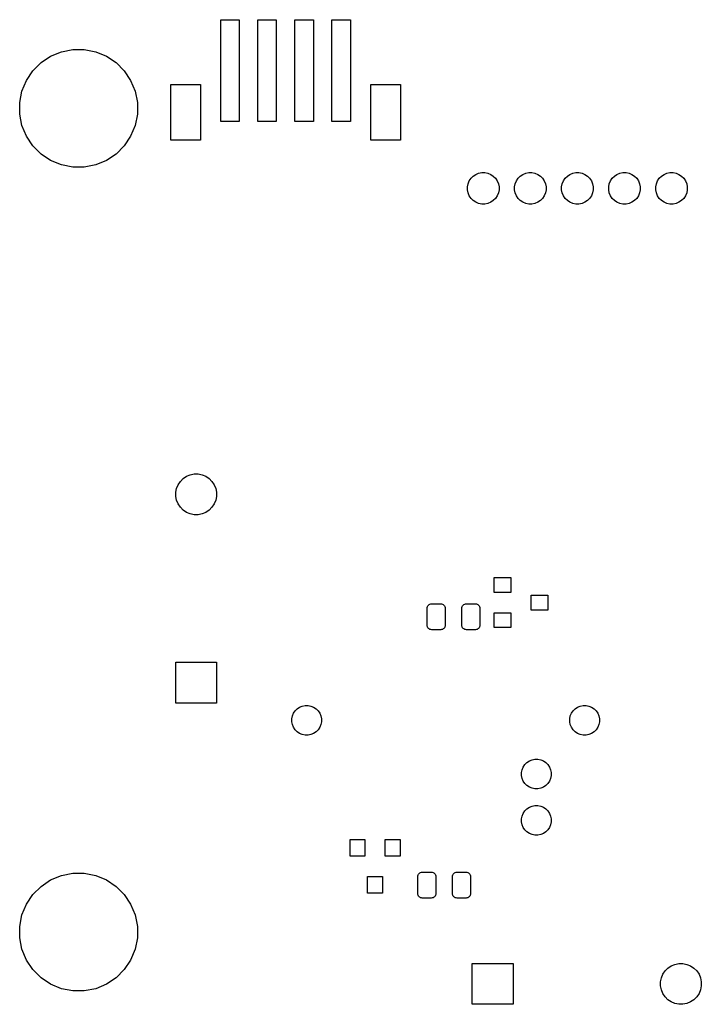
# Model space of a CAD drawing. Extents: x -0.28 to 2.62, y -2.15 to -0.06.
# Tile 1 of 3: x -0.28 to 1.17, y -2.15 to -0.06. Entities that reach past the tile are written whole.
import ezdxf

# ---------------------------------------------------------------- set-up
doc = ezdxf.new("R2010")
doc.units = 0
doc.header["$MEASUREMENT"] = 0
doc.layers.add('BLACK', color=7, linetype='CONTINUOUS')

msp = doc.modelspace()

# ---------------------------------------------------------------- linework, layer by layer
at = {"layer": 'BLACK', "linetype": 'CONTINUOUS'}
for p, q in [((0.1522, -0.2783), (0.1522, -0.0617)), ((0.1522, -0.0617), (0.1916, -0.0617)), ((0.1916, -0.0617), (0.1916, -0.2783)), ((0.2309, -0.2783), (0.2309, -0.0617)), ((0.2309, -0.0617), (0.2703, -0.0617)), ((0.2703, -0.0617), (0.2703, -0.2783)), ((0.3097, -0.2783), (0.3097, -0.0617)), ((0.3097, -0.0617), (0.3491, -0.0617)), ((0.3491, -0.0617), (0.3491, -0.2783)), ((0.3884, -0.2783), (0.3884, -0.0617)), ((0.3884, -0.0617), (0.4278, -0.0617)), ((0.4278, -0.0617), (0.4278, -0.2783)), ((-0.1865, -0.1298), (-0.1623, -0.125)), ((-0.1623, -0.125), (-0.1377, -0.125)), ((-0.1377, -0.125), (-0.1135, -0.1298)), ((-0.2297, -0.1529), (-0.2092, -0.1392)), ((-0.2092, -0.1392), (-0.1865, -0.1298)), ((-0.1135, -0.1298), (-0.0908, -0.1392)), ((-0.0908, -0.1392), (-0.0703, -0.1529)), ((-0.2471, -0.1703), (-0.2297, -0.1529)), ((-0.0703, -0.1529), (-0.0529, -0.1703)), ((-0.2608, -0.1908), (-0.2471, -0.1703)), ((-0.0529, -0.1703), (-0.0392, -0.1908)), ((-0.2702, -0.2135), (-0.2608, -0.1908)), ((-0.0392, -0.1908), (-0.0298, -0.2135)), ((0.0459, -0.3176), (0.0459, -0.1995)), ((0.0459, -0.1995), (0.1089, -0.1995)), ((0.1089, -0.1995), (0.1089, -0.3176)), ((0.4711, -0.3176), (0.4711, -0.1995)), ((0.4711, -0.1995), (0.5341, -0.1995)), ((0.5341, -0.1995), (0.5341, -0.3176)), ((-0.275, -0.2377), (-0.2702, -0.2135)), ((-0.0298, -0.2135), (-0.025, -0.2377)), ((-0.275, -0.2623), (-0.275, -0.2377)), ((-0.025, -0.2377), (-0.025, -0.2623)), ((-0.2702, -0.2865), (-0.275, -0.2623)), ((-0.025, -0.2623), (-0.0298, -0.2865)), ((-0.2608, -0.3092), (-0.2702, -0.2865)), ((-0.0298, -0.2865), (-0.0392, -0.3092)), ((0.1916, -0.2783), (0.1522, -0.2783)), ((0.2703, -0.2783), (0.2309, -0.2783)), ((0.3491, -0.2783), (0.3097, -0.2783)), ((0.4278, -0.2783), (0.3884, -0.2783)), ((-0.2471, -0.3297), (-0.2608, -0.3092)), ((-0.0392, -0.3092), (-0.0529, -0.3297)), ((-0.2297, -0.3471), (-0.2471, -0.3297)), ((-0.0529, -0.3297), (-0.0703, -0.3471)), ((0.1089, -0.3176), (0.0459, -0.3176)), ((0.5341, -0.3176), (0.4711, -0.3176)), ((-0.2092, -0.3608), (-0.2297, -0.3471)), ((-0.0703, -0.3471), (-0.0908, -0.3608)), ((-0.1865, -0.3702), (-0.2092, -0.3608)), ((-0.1623, -0.375), (-0.1865, -0.3702)), ((-0.1377, -0.375), (-0.1623, -0.375)), ((-0.1135, -0.3702), (-0.1377, -0.375)), ((-0.0908, -0.3608), (-0.1135, -0.3702)), ((0.684, -0.3987), (0.6887, -0.394)), ((0.6887, -0.394), (0.6941, -0.3903)), ((0.6941, -0.3903), (0.7002, -0.3878)), ((0.7002, -0.3878), (0.7067, -0.3865)), ((0.7067, -0.3865), (0.7133, -0.3865)), ((0.7133, -0.3865), (0.7198, -0.3878)), ((0.7198, -0.3878), (0.7259, -0.3903)), ((0.7259, -0.3903), (0.7313, -0.394)), ((0.7313, -0.394), (0.736, -0.3987)), ((0.784, -0.3987), (0.7887, -0.394)), ((0.7887, -0.394), (0.7941, -0.3903)), ((0.7941, -0.3903), (0.8002, -0.3878)), ((0.8002, -0.3878), (0.8067, -0.3865)), ((0.8067, -0.3865), (0.8133, -0.3865)), ((0.8133, -0.3865), (0.8198, -0.3878)), ((0.8198, -0.3878), (0.8259, -0.3903)), ((0.8259, -0.3903), (0.8313, -0.394)), ((0.8313, -0.394), (0.836, -0.3987)), ((0.884, -0.3987), (0.8887, -0.394)), ((0.8887, -0.394), (0.8941, -0.3903)), ((0.8941, -0.3903), (0.9002, -0.3878)), ((0.9002, -0.3878), (0.9067, -0.3865)), ((0.9067, -0.3865), (0.9133, -0.3865)), ((0.9133, -0.3865), (0.9198, -0.3878)), ((0.9198, -0.3878), (0.9259, -0.3903)), ((0.9259, -0.3903), (0.9313, -0.394)), ((0.9313, -0.394), (0.936, -0.3987)), ((0.984, -0.3987), (0.9887, -0.394)), ((0.9887, -0.394), (0.9941, -0.3903)), ((0.9941, -0.3903), (1.0002, -0.3878)), ((1.0002, -0.3878), (1.0067, -0.3865)), ((1.0067, -0.3865), (1.0133, -0.3865)), ((1.0133, -0.3865), (1.0198, -0.3878)), ((1.0198, -0.3878), (1.0258, -0.3903)), ((1.0258, -0.3903), (1.0313, -0.394)), ((1.0313, -0.394), (1.036, -0.3987)), ((1.084, -0.3987), (1.0887, -0.394)), ((1.0887, -0.394), (1.0941, -0.3903)), ((1.0941, -0.3903), (1.1002, -0.3878)), ((1.1002, -0.3878), (1.1067, -0.3865)), ((1.1067, -0.3865), (1.1133, -0.3865)), ((1.1133, -0.3865), (1.1198, -0.3878)), ((1.1198, -0.3878), (1.1259, -0.3903)), ((1.1259, -0.3903), (1.1313, -0.394)), ((1.1313, -0.394), (1.136, -0.3987)), ((0.6765, -0.4167), (0.6778, -0.4102)), ((0.6765, -0.4233), (0.6765, -0.4167)), ((0.6778, -0.4102), (0.6803, -0.4041)), ((0.6803, -0.4041), (0.684, -0.3987)), ((0.736, -0.3987), (0.7397, -0.4041)), ((0.7397, -0.4041), (0.7422, -0.4102)), ((0.7422, -0.4102), (0.7435, -0.4167)), ((0.7435, -0.4167), (0.7435, -0.4233)), ((0.7765, -0.4167), (0.7778, -0.4102)), ((0.7765, -0.4233), (0.7765, -0.4167)), ((0.7778, -0.4102), (0.7803, -0.4041)), ((0.7803, -0.4041), (0.784, -0.3987)), ((0.836, -0.3987), (0.8397, -0.4041)), ((0.8397, -0.4041), (0.8422, -0.4102)), ((0.8422, -0.4102), (0.8435, -0.4167)), ((0.8435, -0.4167), (0.8435, -0.4233)), ((0.8765, -0.4167), (0.8778, -0.4102)), ((0.8765, -0.4233), (0.8765, -0.4167)), ((0.8778, -0.4102), (0.8803, -0.4041)), ((0.8803, -0.4041), (0.884, -0.3987)), ((0.936, -0.3987), (0.9397, -0.4041)), ((0.9397, -0.4041), (0.9422, -0.4102)), ((0.9422, -0.4102), (0.9435, -0.4167)), ((0.9435, -0.4167), (0.9435, -0.4233)), ((0.9765, -0.4167), (0.9778, -0.4102)), ((0.9765, -0.4233), (0.9765, -0.4167)), ((0.9778, -0.4102), (0.9803, -0.4041)), ((0.9803, -0.4041), (0.984, -0.3987)), ((1.036, -0.3987), (1.0397, -0.4041)), ((1.0397, -0.4041), (1.0422, -0.4102)), ((1.0422, -0.4102), (1.0435, -0.4167)), ((1.0435, -0.4167), (1.0435, -0.4233)), ((1.0765, -0.4167), (1.0778, -0.4102)), ((1.0765, -0.4233), (1.0765, -0.4167)), ((1.0778, -0.4102), (1.0803, -0.4041)), ((1.0803, -0.4041), (1.084, -0.3987)), ((1.136, -0.3987), (1.1397, -0.4041)), ((1.1397, -0.4041), (1.1422, -0.4102)), ((1.1422, -0.4102), (1.1435, -0.4167)), ((1.1435, -0.4167), (1.1435, -0.4233)), ((0.6778, -0.4298), (0.6765, -0.4233)), ((0.6803, -0.4359), (0.6778, -0.4298)), ((0.684, -0.4413), (0.6803, -0.4359)), ((0.7397, -0.4359), (0.736, -0.4413)), ((0.7422, -0.4298), (0.7397, -0.4359)), ((0.7435, -0.4233), (0.7422, -0.4298)), ((0.7778, -0.4298), (0.7765, -0.4233)), ((0.7803, -0.4359), (0.7778, -0.4298)), ((0.784, -0.4413), (0.7803, -0.4359)), ((0.8397, -0.4359), (0.836, -0.4413)), ((0.8422, -0.4298), (0.8397, -0.4359)), ((0.8435, -0.4233), (0.8422, -0.4298)), ((0.8778, -0.4298), (0.8765, -0.4233)), ((0.8803, -0.4359), (0.8778, -0.4298)), ((0.884, -0.4413), (0.8803, -0.4359)), ((0.9397, -0.4359), (0.936, -0.4413)), ((0.9422, -0.4298), (0.9397, -0.4359)), ((0.9435, -0.4233), (0.9422, -0.4298)), ((0.9778, -0.4298), (0.9765, -0.4233)), ((0.9803, -0.4359), (0.9778, -0.4298)), ((0.984, -0.4413), (0.9803, -0.4359)), ((1.0397, -0.4359), (1.036, -0.4413)), ((1.0422, -0.4298), (1.0397, -0.4359)), ((1.0435, -0.4233), (1.0422, -0.4298)), ((1.0778, -0.4298), (1.0765, -0.4233)), ((1.0803, -0.4359), (1.0778, -0.4298)), ((1.084, -0.4413), (1.0803, -0.4359)), ((1.1397, -0.4359), (1.136, -0.4413)), ((1.1422, -0.4298), (1.1397, -0.4359)), ((1.1435, -0.4233), (1.1422, -0.4298)), ((0.6887, -0.446), (0.684, -0.4413)), ((0.6941, -0.4497), (0.6887, -0.446)), ((0.7002, -0.4522), (0.6941, -0.4497)), ((0.7067, -0.4535), (0.7002, -0.4522)), ((0.7133, -0.4535), (0.7067, -0.4535)), ((0.7198, -0.4522), (0.7133, -0.4535)), ((0.7259, -0.4497), (0.7198, -0.4522)), ((0.7313, -0.446), (0.7259, -0.4497)), ((0.736, -0.4413), (0.7313, -0.446)), ((0.7887, -0.446), (0.784, -0.4413)), ((0.7941, -0.4497), (0.7887, -0.446)), ((0.8002, -0.4522), (0.7941, -0.4497)), ((0.8067, -0.4535), (0.8002, -0.4522)), ((0.8133, -0.4535), (0.8067, -0.4535)), ((0.8198, -0.4522), (0.8133, -0.4535)), ((0.8259, -0.4497), (0.8198, -0.4522)), ((0.8313, -0.446), (0.8259, -0.4497)), ((0.836, -0.4413), (0.8313, -0.446)), ((0.8887, -0.446), (0.884, -0.4413)), ((0.8941, -0.4497), (0.8887, -0.446)), ((0.9002, -0.4522), (0.8941, -0.4497)), ((0.9067, -0.4535), (0.9002, -0.4522)), ((0.9133, -0.4535), (0.9067, -0.4535)), ((0.9198, -0.4522), (0.9133, -0.4535)), ((0.9259, -0.4497), (0.9198, -0.4522)), ((0.9313, -0.446), (0.9259, -0.4497)), ((0.936, -0.4413), (0.9313, -0.446)), ((0.9887, -0.446), (0.984, -0.4413)), ((0.9941, -0.4497), (0.9887, -0.446)), ((1.0002, -0.4522), (0.9941, -0.4497)), ((1.0067, -0.4535), (1.0002, -0.4522)), ((1.0133, -0.4535), (1.0067, -0.4535)), ((1.0198, -0.4522), (1.0133, -0.4535)), ((1.0258, -0.4497), (1.0198, -0.4522)), ((1.0313, -0.446), (1.0258, -0.4497)), ((1.036, -0.4413), (1.0313, -0.446)), ((1.0887, -0.446), (1.084, -0.4413)), ((1.0941, -0.4497), (1.0887, -0.446)), ((1.1002, -0.4522), (1.0941, -0.4497)), ((1.1067, -0.4535), (1.1002, -0.4522)), ((1.1133, -0.4535), (1.1067, -0.4535)), ((1.1198, -0.4522), (1.1133, -0.4535)), ((1.1259, -0.4497), (1.1198, -0.4522)), ((1.1313, -0.446), (1.1259, -0.4497)), ((1.136, -0.4413), (1.1313, -0.446)), ((0.0616, -1.0495), (0.0664, -1.0424)), ((0.0664, -1.0424), (0.0724, -1.0364)), ((0.0724, -1.0364), (0.0795, -1.0316)), ((0.0795, -1.0316), (0.0874, -1.0284)), ((0.0874, -1.0284), (0.0957, -1.0267)), ((0.0957, -1.0267), (0.1043, -1.0267)), ((0.1043, -1.0267), (0.1126, -1.0284)), ((0.1126, -1.0284), (0.1205, -1.0316)), ((0.1205, -1.0316), (0.1276, -1.0364)), ((0.1276, -1.0364), (0.1336, -1.0424)), ((0.1336, -1.0424), (0.1384, -1.0495)), ((0.0567, -1.0657), (0.0584, -1.0574)), ((0.0567, -1.0743), (0.0567, -1.0657)), ((0.0584, -1.0574), (0.0616, -1.0495)), ((0.1384, -1.0495), (0.1416, -1.0574)), ((0.1416, -1.0574), (0.1433, -1.0657)), ((0.1433, -1.0657), (0.1433, -1.0743)), ((0.0584, -1.0826), (0.0567, -1.0743)), ((0.0616, -1.0905), (0.0584, -1.0826)), ((0.1416, -1.0826), (0.1384, -1.0905)), ((0.1433, -1.0743), (0.1416, -1.0826)), ((0.0664, -1.0976), (0.0616, -1.0905)), ((0.0724, -1.1036), (0.0664, -1.0976)), ((0.0795, -1.1084), (0.0724, -1.1036)), ((0.0874, -1.1116), (0.0795, -1.1084)), ((0.1205, -1.1084), (0.1126, -1.1116)), ((0.1276, -1.1036), (0.1205, -1.1084)), ((0.1336, -1.0976), (0.1276, -1.1036)), ((0.1384, -1.0905), (0.1336, -1.0976)), ((0.0957, -1.1133), (0.0874, -1.1116)), ((0.1043, -1.1133), (0.0957, -1.1133)), ((0.1126, -1.1116), (0.1043, -1.1133)), ((0.7329, -1.2784), (0.7329, -1.2469)), ((0.7329, -1.2469), (0.7683, -1.2469)), ((0.7683, -1.2469), (0.7683, -1.2784)), ((0.7683, -1.2784), (0.7329, -1.2784)), ((0.8117, -1.3157), (0.8117, -1.2842)), ((0.8117, -1.2842), (0.8471, -1.2842)), ((0.8471, -1.2842), (0.8471, -1.3157)), ((0.5908, -1.312), (0.591, -1.3102)), ((0.5908, -1.348), (0.5908, -1.312)), ((0.591, -1.3102), (0.5915, -1.3084)), ((0.5915, -1.3084), (0.5924, -1.3067)), ((0.5924, -1.3067), (0.5936, -1.3053)), ((0.5936, -1.3053), (0.5951, -1.3041)), ((0.5951, -1.3041), (0.5967, -1.3032)), ((0.5967, -1.3032), (0.5985, -1.3026)), ((0.5985, -1.3026), (0.6004, -1.3024)), ((0.6004, -1.3024), (0.6196, -1.3024)), ((0.6196, -1.3024), (0.6215, -1.3026)), ((0.6215, -1.3026), (0.6233, -1.3032)), ((0.6233, -1.3032), (0.6249, -1.3041)), ((0.6249, -1.3041), (0.6264, -1.3053)), ((0.6264, -1.3053), (0.6276, -1.3067)), ((0.6276, -1.3067), (0.6285, -1.3084)), ((0.6285, -1.3084), (0.629, -1.3102)), ((0.629, -1.3102), (0.6292, -1.312)), ((0.6292, -1.312), (0.6292, -1.348)), ((0.6646, -1.312), (0.6648, -1.3102)), ((0.6646, -1.348), (0.6646, -1.312)), ((0.6648, -1.3102), (0.6654, -1.3084)), ((0.6654, -1.3084), (0.6662, -1.3067)), ((0.6662, -1.3067), (0.6674, -1.3053)), ((0.6674, -1.3053), (0.6689, -1.3041)), ((0.6689, -1.3041), (0.6705, -1.3032)), ((0.6705, -1.3032), (0.6724, -1.3026)), ((0.6724, -1.3026), (0.6742, -1.3024)), ((0.6742, -1.3024), (0.6934, -1.3024)), ((0.6934, -1.3024), (0.6953, -1.3026)), ((0.6953, -1.3026), (0.6971, -1.3032)), ((0.6971, -1.3032), (0.6987, -1.3041)), ((0.6987, -1.3041), (0.7002, -1.3053)), ((0.7002, -1.3053), (0.7014, -1.3067)), ((0.7014, -1.3067), (0.7023, -1.3084)), ((0.7023, -1.3084), (0.7028, -1.3102)), ((0.7028, -1.3102), (0.703, -1.312)), ((0.703, -1.312), (0.703, -1.348)), ((0.8471, -1.3157), (0.8117, -1.3157)), ((0.7329, -1.3532), (0.7329, -1.3216)), ((0.7329, -1.3216), (0.7683, -1.3216)), ((0.7683, -1.3216), (0.7683, -1.3532)), ((0.591, -1.3498), (0.5908, -1.348)), ((0.5915, -1.3516), (0.591, -1.3498)), ((0.5924, -1.3533), (0.5915, -1.3516)), ((0.5936, -1.3547), (0.5924, -1.3533)), ((0.5951, -1.3559), (0.5936, -1.3547)), ((0.5967, -1.3568), (0.5951, -1.3559)), ((0.5985, -1.3574), (0.5967, -1.3568)), ((0.6004, -1.3576), (0.5985, -1.3574)), ((0.6196, -1.3576), (0.6004, -1.3576)), ((0.6215, -1.3574), (0.6196, -1.3576)), ((0.6233, -1.3568), (0.6215, -1.3574)), ((0.6249, -1.3559), (0.6233, -1.3568)), ((0.6264, -1.3547), (0.6249, -1.3559)), ((0.6276, -1.3533), (0.6264, -1.3547)), ((0.6285, -1.3516), (0.6276, -1.3533)), ((0.629, -1.3498), (0.6285, -1.3516)), ((0.6292, -1.348), (0.629, -1.3498)), ((0.6648, -1.3498), (0.6646, -1.348)), ((0.6654, -1.3516), (0.6648, -1.3498)), ((0.6662, -1.3533), (0.6654, -1.3516)), ((0.6674, -1.3547), (0.6662, -1.3533)), ((0.6689, -1.3559), (0.6674, -1.3547)), ((0.6705, -1.3568), (0.6689, -1.3559)), ((0.6724, -1.3574), (0.6705, -1.3568)), ((0.6742, -1.3576), (0.6724, -1.3574)), ((0.6934, -1.3576), (0.6742, -1.3576)), ((0.6953, -1.3574), (0.6934, -1.3576)), ((0.6971, -1.3568), (0.6953, -1.3574)), ((0.6987, -1.3559), (0.6971, -1.3568)), ((0.7002, -1.3547), (0.6987, -1.3559)), ((0.7014, -1.3533), (0.7002, -1.3547)), ((0.7023, -1.3516), (0.7014, -1.3533)), ((0.7028, -1.3498), (0.7023, -1.3516)), ((0.703, -1.348), (0.7028, -1.3498)), ((0.7683, -1.3532), (0.7329, -1.3532)), ((0.0567, -1.5133), (0.0567, -1.4267)), ((0.0567, -1.4267), (0.1433, -1.4267)), ((0.1433, -1.4267), (0.1433, -1.5133)), ((0.1433, -1.5133), (0.0567, -1.5133)), ((0.3103, -1.5299), (0.3146, -1.5255)), ((0.3146, -1.5255), (0.3198, -1.5221)), ((0.3198, -1.5221), (0.3255, -1.5197)), ((0.3255, -1.5197), (0.3316, -1.5185)), ((0.3316, -1.5185), (0.3378, -1.5185)), ((0.3378, -1.5185), (0.3439, -1.5197)), ((0.3439, -1.5197), (0.3496, -1.5221)), ((0.3496, -1.5221), (0.3548, -1.5255)), ((0.3548, -1.5255), (0.3592, -1.5299)), ((0.9008, -1.5299), (0.9052, -1.5255)), ((0.9052, -1.5255), (0.9104, -1.5221)), ((0.9104, -1.5221), (0.9161, -1.5197)), ((0.9161, -1.5197), (0.9222, -1.5185)), ((0.9222, -1.5185), (0.9284, -1.5185)), ((0.9284, -1.5185), (0.9345, -1.5197)), ((0.9345, -1.5197), (0.9402, -1.5221)), ((0.9402, -1.5221), (0.9454, -1.5255)), ((0.9454, -1.5255), (0.9497, -1.5299)), ((0.3032, -1.5469), (0.3044, -1.5408)), ((0.3032, -1.5531), (0.3032, -1.5469)), ((0.3044, -1.5408), (0.3068, -1.5351)), ((0.3068, -1.5351), (0.3103, -1.5299)), ((0.3592, -1.5299), (0.3626, -1.5351)), ((0.3626, -1.5351), (0.365, -1.5408)), ((0.365, -1.5408), (0.3662, -1.5469)), ((0.3662, -1.5469), (0.3662, -1.5531)), ((0.8938, -1.5469), (0.895, -1.5408)), ((0.8938, -1.5531), (0.8938, -1.5469)), ((0.895, -1.5408), (0.8974, -1.5351)), ((0.8974, -1.5351), (0.9008, -1.5299)), ((0.9497, -1.5299), (0.9532, -1.5351)), ((0.9532, -1.5351), (0.9556, -1.5408)), ((0.9556, -1.5408), (0.9568, -1.5469)), ((0.9568, -1.5469), (0.9568, -1.5531)), ((0.3044, -1.5592), (0.3032, -1.5531)), ((0.3068, -1.5649), (0.3044, -1.5592)), ((0.3103, -1.5701), (0.3068, -1.5649)), ((0.3626, -1.5649), (0.3592, -1.5701)), ((0.365, -1.5592), (0.3626, -1.5649)), ((0.3662, -1.5531), (0.365, -1.5592)), ((0.895, -1.5592), (0.8938, -1.5531)), ((0.8974, -1.5649), (0.895, -1.5592)), ((0.9008, -1.5701), (0.8974, -1.5649)), ((0.9532, -1.5649), (0.9497, -1.5701)), ((0.9556, -1.5592), (0.9532, -1.5649)), ((0.9568, -1.5531), (0.9556, -1.5592)), ((0.3146, -1.5745), (0.3103, -1.5701)), ((0.3198, -1.5779), (0.3146, -1.5745)), ((0.3255, -1.5803), (0.3198, -1.5779)), ((0.3316, -1.5815), (0.3255, -1.5803)), ((0.3378, -1.5815), (0.3316, -1.5815)), ((0.3439, -1.5803), (0.3378, -1.5815)), ((0.3496, -1.5779), (0.3439, -1.5803)), ((0.3548, -1.5745), (0.3496, -1.5779)), ((0.3592, -1.5701), (0.3548, -1.5745)), ((0.9052, -1.5745), (0.9008, -1.5701)), ((0.9104, -1.5779), (0.9052, -1.5745)), ((0.9161, -1.5803), (0.9104, -1.5779)), ((0.9222, -1.5815), (0.9161, -1.5803)), ((0.9284, -1.5815), (0.9222, -1.5815)), ((0.9345, -1.5803), (0.9284, -1.5815)), ((0.9402, -1.5779), (0.9345, -1.5803)), ((0.9454, -1.5745), (0.9402, -1.5779)), ((0.9497, -1.5701), (0.9454, -1.5745)), ((0.7926, -1.655), (0.795, -1.6493)), ((0.795, -1.6493), (0.7984, -1.6441)), ((0.7984, -1.6441), (0.8028, -1.6397)), ((0.8028, -1.6397), (0.808, -1.6363)), ((0.808, -1.6363), (0.8137, -1.6339)), ((0.8137, -1.6339), (0.8198, -1.6327)), ((0.8198, -1.6327), (0.826, -1.6327)), ((0.826, -1.6327), (0.8321, -1.6339)), ((0.8321, -1.6339), (0.8378, -1.6363)), ((0.8378, -1.6363), (0.843, -1.6397)), ((0.843, -1.6397), (0.8474, -1.6441)), ((0.8474, -1.6441), (0.8508, -1.6493)), ((0.8508, -1.6493), (0.8532, -1.655)), ((0.7914, -1.6611), (0.7926, -1.655)), ((0.7914, -1.6673), (0.7914, -1.6611)), ((0.7926, -1.6734), (0.7914, -1.6673)), ((0.8532, -1.655), (0.8544, -1.6611)), ((0.8544, -1.6673), (0.8532, -1.6734)), ((0.8544, -1.6611), (0.8544, -1.6673)), ((0.795, -1.6791), (0.7926, -1.6734)), ((0.7984, -1.6843), (0.795, -1.6791)), ((0.8028, -1.6886), (0.7984, -1.6843)), ((0.808, -1.6921), (0.8028, -1.6886)), ((0.8137, -1.6945), (0.808, -1.6921)), ((0.8378, -1.6921), (0.8321, -1.6945)), ((0.843, -1.6886), (0.8378, -1.6921)), ((0.8474, -1.6843), (0.843, -1.6886)), ((0.8508, -1.6791), (0.8474, -1.6843)), ((0.8532, -1.6734), (0.8508, -1.6791)), ((0.8198, -1.6957), (0.8137, -1.6945)), ((0.826, -1.6957), (0.8198, -1.6957)), ((0.8321, -1.6945), (0.826, -1.6957)), ((0.8028, -1.7381), (0.808, -1.7347)), ((0.808, -1.7347), (0.8137, -1.7323)), ((0.8137, -1.7323), (0.8198, -1.7311)), ((0.8198, -1.7311), (0.826, -1.7311)), ((0.826, -1.7311), (0.8321, -1.7323)), ((0.8321, -1.7323), (0.8378, -1.7347)), ((0.8378, -1.7347), (0.843, -1.7381)), ((0.7914, -1.7595), (0.7926, -1.7534)), ((0.7926, -1.7534), (0.795, -1.7477)), ((0.795, -1.7477), (0.7984, -1.7425)), ((0.7984, -1.7425), (0.8028, -1.7381)), ((0.843, -1.7381), (0.8474, -1.7425)), ((0.8474, -1.7425), (0.8508, -1.7477)), ((0.8508, -1.7477), (0.8532, -1.7534)), ((0.8532, -1.7534), (0.8544, -1.7595)), ((0.7914, -1.7657), (0.7914, -1.7595)), ((0.7926, -1.7718), (0.7914, -1.7657)), ((0.795, -1.7775), (0.7926, -1.7718)), ((0.7984, -1.7827), (0.795, -1.7775)), ((0.8508, -1.7775), (0.8474, -1.7827)), ((0.8532, -1.7718), (0.8508, -1.7775)), ((0.8544, -1.7657), (0.8532, -1.7718)), ((0.8544, -1.7595), (0.8544, -1.7657)), ((0.8028, -1.7871), (0.7984, -1.7827)), ((0.808, -1.7905), (0.8028, -1.7871)), ((0.8137, -1.7929), (0.808, -1.7905)), ((0.8198, -1.7941), (0.8137, -1.7929)), ((0.826, -1.7941), (0.8198, -1.7941)), ((0.8321, -1.7929), (0.826, -1.7941)), ((0.8378, -1.7905), (0.8321, -1.7929)), ((0.843, -1.7871), (0.8378, -1.7905)), ((0.8474, -1.7827), (0.843, -1.7871)), ((0.4269, -1.8383), (0.4269, -1.8029)), ((0.4269, -1.8029), (0.4583, -1.8029)), ((0.4583, -1.8029), (0.4583, -1.8383)), ((0.5017, -1.8383), (0.5017, -1.8029)), ((0.5017, -1.8029), (0.5332, -1.8029)), ((0.5332, -1.8029), (0.5332, -1.8383)), ((0.4583, -1.8383), (0.4269, -1.8383)), ((0.5332, -1.8383), (0.5017, -1.8383)), ((-0.2092, -1.8892), (-0.1865, -1.8798)), ((-0.1865, -1.8798), (-0.1623, -1.875)), ((-0.1623, -1.875), (-0.1377, -1.875)), ((-0.1377, -1.875), (-0.1135, -1.8798)), ((-0.1135, -1.8798), (-0.0908, -1.8892)), ((0.4643, -1.9171), (0.4643, -1.8817)), ((0.4643, -1.8817), (0.4957, -1.8817)), ((0.4957, -1.8817), (0.4957, -1.9171)), ((0.5708, -1.882), (0.571, -1.8802)), ((0.5708, -1.918), (0.5708, -1.882)), ((0.571, -1.8802), (0.5715, -1.8784)), ((0.5715, -1.8784), (0.5724, -1.8767)), ((0.5724, -1.8767), (0.5736, -1.8753)), ((0.5736, -1.8753), (0.5751, -1.8741)), ((0.5751, -1.8741), (0.5767, -1.8732)), ((0.5767, -1.8732), (0.5785, -1.8726)), ((0.5785, -1.8726), (0.5804, -1.8724)), ((0.5804, -1.8724), (0.5996, -1.8724)), ((0.5996, -1.8724), (0.6015, -1.8726)), ((0.6015, -1.8726), (0.6033, -1.8732)), ((0.6033, -1.8732), (0.6049, -1.8741)), ((0.6049, -1.8741), (0.6064, -1.8753)), ((0.6064, -1.8753), (0.6076, -1.8767)), ((0.6076, -1.8767), (0.6085, -1.8784)), ((0.6085, -1.8784), (0.609, -1.8802)), ((0.609, -1.8802), (0.6092, -1.882)), ((0.6092, -1.882), (0.6092, -1.918)), ((0.6446, -1.882), (0.6448, -1.8802)), ((0.6446, -1.918), (0.6446, -1.882)), ((0.6448, -1.8802), (0.6454, -1.8784)), ((0.6454, -1.8784), (0.6462, -1.8767)), ((0.6462, -1.8767), (0.6474, -1.8753)), ((0.6474, -1.8753), (0.6489, -1.8741)), ((0.6489, -1.8741), (0.6505, -1.8732)), ((0.6505, -1.8732), (0.6523, -1.8726)), ((0.6523, -1.8726), (0.6542, -1.8724)), ((0.6542, -1.8724), (0.6734, -1.8724)), ((0.6734, -1.8724), (0.6753, -1.8726)), ((0.6753, -1.8726), (0.6771, -1.8732)), ((0.6771, -1.8732), (0.6787, -1.8741)), ((0.6787, -1.8741), (0.6802, -1.8753)), ((0.6802, -1.8753), (0.6814, -1.8767)), ((0.6814, -1.8767), (0.6823, -1.8784)), ((0.6823, -1.8784), (0.6828, -1.8802)), ((0.6828, -1.8802), (0.683, -1.882)), ((0.683, -1.882), (0.683, -1.918)), ((-0.2471, -1.9203), (-0.2297, -1.9029)), ((-0.2297, -1.9029), (-0.2092, -1.8892)), ((-0.0908, -1.8892), (-0.0703, -1.9029)), ((-0.0703, -1.9029), (-0.0529, -1.9203)), ((-0.2608, -1.9408), (-0.2471, -1.9203)), ((-0.0529, -1.9203), (-0.0392, -1.9408)), ((0.4957, -1.9171), (0.4643, -1.9171)), ((0.571, -1.9198), (0.5708, -1.918)), ((0.5715, -1.9216), (0.571, -1.9198)), ((0.5724, -1.9233), (0.5715, -1.9216)), ((0.5736, -1.9247), (0.5724, -1.9233)), ((0.6076, -1.9233), (0.6064, -1.9247)), ((0.6085, -1.9216), (0.6076, -1.9233)), ((0.609, -1.9198), (0.6085, -1.9216)), ((0.6092, -1.918), (0.609, -1.9198)), ((0.6448, -1.9198), (0.6446, -1.918)), ((0.6454, -1.9216), (0.6448, -1.9198)), ((0.6462, -1.9233), (0.6454, -1.9216)), ((0.6474, -1.9247), (0.6462, -1.9233)), ((0.6814, -1.9233), (0.6802, -1.9247)), ((0.6823, -1.9216), (0.6814, -1.9233)), ((0.6828, -1.9198), (0.6823, -1.9216)), ((0.683, -1.918), (0.6828, -1.9198)), ((-0.2702, -1.9635), (-0.2608, -1.9408)), ((-0.0392, -1.9408), (-0.0298, -1.9635)), ((0.5751, -1.9259), (0.5736, -1.9247)), ((0.5767, -1.9268), (0.5751, -1.9259)), ((0.5785, -1.9274), (0.5767, -1.9268)), ((0.5804, -1.9276), (0.5785, -1.9274)), ((0.5996, -1.9276), (0.5804, -1.9276)), ((0.6015, -1.9274), (0.5996, -1.9276)), ((0.6033, -1.9268), (0.6015, -1.9274)), ((0.6049, -1.9259), (0.6033, -1.9268)), ((0.6064, -1.9247), (0.6049, -1.9259)), ((0.6489, -1.9259), (0.6474, -1.9247)), ((0.6505, -1.9268), (0.6489, -1.9259)), ((0.6523, -1.9274), (0.6505, -1.9268)), ((0.6542, -1.9276), (0.6523, -1.9274)), ((0.6734, -1.9276), (0.6542, -1.9276)), ((0.6753, -1.9274), (0.6734, -1.9276)), ((0.6771, -1.9268), (0.6753, -1.9274)), ((0.6787, -1.9259), (0.6771, -1.9268)), ((0.6802, -1.9247), (0.6787, -1.9259)), ((-0.275, -1.9877), (-0.2702, -1.9635)), ((-0.0298, -1.9635), (-0.025, -1.9877)), ((-0.275, -2.0123), (-0.275, -1.9877)), ((-0.025, -1.9877), (-0.025, -2.0123)), ((-0.2702, -2.0365), (-0.275, -2.0123)), ((-0.025, -2.0123), (-0.0298, -2.0365)), ((-0.2608, -2.0592), (-0.2702, -2.0365)), ((-0.0298, -2.0365), (-0.0392, -2.0592)), ((-0.2471, -2.0797), (-0.2608, -2.0592)), ((-0.0392, -2.0592), (-0.0529, -2.0797)), ((0.6867, -2.1533), (0.6867, -2.0667)), ((0.6867, -2.0667), (0.7733, -2.0667)), ((0.7733, -2.0667), (0.7733, -2.1533)), ((1.1095, -2.0716), (1.1174, -2.0684)), ((1.1174, -2.0684), (1.1257, -2.0667)), ((1.1257, -2.0667), (1.1343, -2.0667)), ((1.1343, -2.0667), (1.1426, -2.0684)), ((1.1426, -2.0684), (1.1505, -2.0716)), ((-0.2297, -2.0971), (-0.2471, -2.0797)), ((-0.0529, -2.0797), (-0.0703, -2.0971)), ((1.0884, -2.0974), (1.0916, -2.0895)), ((1.0916, -2.0895), (1.0964, -2.0824)), ((1.0964, -2.0824), (1.1024, -2.0764)), ((1.1024, -2.0764), (1.1095, -2.0716)), ((1.1505, -2.0716), (1.1576, -2.0764)), ((1.1576, -2.0764), (1.1636, -2.0824)), ((1.1636, -2.0824), (1.1684, -2.0895)), ((1.1684, -2.0895), (1.1716, -2.0974)), ((-0.2092, -2.1108), (-0.2297, -2.0971)), ((-0.1865, -2.1202), (-0.2092, -2.1108)), ((-0.0908, -2.1108), (-0.1135, -2.1202)), ((-0.0703, -2.0971), (-0.0908, -2.1108)), ((1.0867, -2.1057), (1.0884, -2.0974)), ((1.0867, -2.1143), (1.0867, -2.1057)), ((1.1716, -2.0974), (1.1733, -2.1057)), ((1.1733, -2.1057), (1.1733, -2.1143)), ((-0.1623, -2.125), (-0.1865, -2.1202)), ((-0.1377, -2.125), (-0.1623, -2.125)), ((-0.1135, -2.1202), (-0.1377, -2.125)), ((1.0884, -2.1226), (1.0867, -2.1143)), ((1.0916, -2.1305), (1.0884, -2.1226)), ((1.0964, -2.1376), (1.0916, -2.1305)), ((1.1684, -2.1305), (1.1636, -2.1376)), ((1.1716, -2.1226), (1.1684, -2.1305)), ((1.1733, -2.1143), (1.1716, -2.1226)), ((0.7733, -2.1533), (0.6867, -2.1533)), ((1.1024, -2.1436), (1.0964, -2.1376)), ((1.1095, -2.1484), (1.1024, -2.1436)), ((1.1174, -2.1516), (1.1095, -2.1484)), ((1.1257, -2.1533), (1.1174, -2.1516)), ((1.1343, -2.1533), (1.1257, -2.1533)), ((1.1426, -2.1516), (1.1343, -2.1533)), ((1.1505, -2.1484), (1.1426, -2.1516)), ((1.1576, -2.1436), (1.1505, -2.1484)), ((1.1636, -2.1376), (1.1576, -2.1436))]:
    msp.add_line(p, q, dxfattribs=at)

doc.saveas('drawing.dxf')
